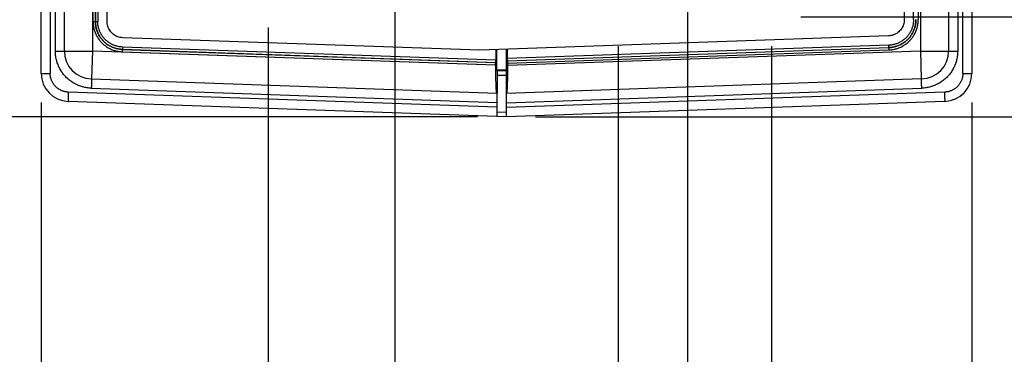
# Model space of a CAD drawing. Header units: inches. Extents: x 0 to 34, y 0 to 22.
# Tile 5 of 75: x 7.22 to 9.336, y 8.254 to 8.974. Entities that reach past the tile are written whole.
import ezdxf

# ---------------------------------------------------------------- set-up
doc = ezdxf.new("R2010")
doc.units = ezdxf.units.IN
doc.header["$LTSCALE"] = 1.87
doc.header["$MEASUREMENT"] = 0
doc.layers.get('0').update_dxf_attribs({"linetype": 'CONTINUOUS'})
doc.layers.add('DIMENSIONS', color=7, linetype='CONTINUOUS')
doc.styles.get("Standard").update_dxf_attribs({"font": 'txt', "width": 0.8})
doc.dimstyles.new('DIMSTYLE_1', dxfattribs={"dimtxt": 0.125, "dimasz": 0.18, "dimexe": 0.18, "dimexo": 0.0625, "dimgap": 0.09, "dimtad": 0, "dimtih": 1, "dimtoh": 1, "dimdec": 3, "dimzin": 4, "dimdsep": 46, "dimtxsty": 'STANDARD', "dimblk": '_FILLED', "dimblk1": '_FILLED', "dimblk2": '_FILLED', "dimcen": 0.09, "dimadec": 0, "dimazin": 0, "dimtp": 0.01, "dimtm": 0.01, "dimtfac": 1, "dimtdec": 3, "dimtofl": 0, "dimtmove": 0, "dimatfit": 3, "dimldrblk": '_FILLED', "dimfxl": 1, "dimtolj": 1, "dimtzin": 4, "dimarcsym": 0})

# ---------------------------------------------------------------- blocks, each defined once
blk = doc.blocks.new('_FILLED')
at = {"color": 0, "linetype": 'BYBLOCK'}
blk.add_solid([(0, 0), (-1, 0.174), (-1, -0.174)], dxfattribs=at)
blk = doc.blocks.new('*D8')
at = {"layer": 'DIMENSIONS', "color": 2, "linetype": 'CONTINUOUS'}
for p, q in [((6.5165, 9.145), (6.5165, 9.505)), ((7.5669, 9.145), (6.3915, 9.145)), ((8.204, 8.7654), (6.3915, 8.7654)), ((6.5165, 8.7654), (6.5165, 8.4054))]:
    blk.add_line(p, q, dxfattribs=at)
at = {"layer": 'DIMENSIONS', "color": 2, "linetype": 'CONTINUOUS', "xscale": 0.18, "yscale": 0.18, "zscale": 0.18}
for p, rotation in [((6.5165, 9.145), 270), ((6.5165, 8.7654), 90)]:
    blk.add_blockref('_FILLED', p, dxfattribs=dict(at, rotation=rotation))
at = {"layer": 'DIMENSIONS', "color": 2, "linetype": 'CONTINUOUS', "width": 0.8}
for s, p in [('.380', (5.954, 8.8927)), ('[', (6.479, 8.8927)), ('9.64', (6.579, 8.8927)), (']', (6.979, 8.8927))]:
    blk.add_text(s, height=0.125, dxfattribs=at).set_placement(p)
blk = doc.blocks.new('*D10')
at = {"layer": 'DIMENSIONS', "color": 2, "linetype": 'CONTINUOUS'}
for p, q in [((7.3457, 10.4054), (4.8915, 10.4054)), ((5.0165, 10.4054), (5.0165, 9.625)), ((5.0165, 8.7654), (5.0165, 9.375)), ((8.204, 8.7654), (4.8915, 8.7654))]:
    blk.add_line(p, q, dxfattribs=at)
at = {"layer": 'DIMENSIONS', "color": 2, "linetype": 'CONTINUOUS', "xscale": 0.18, "yscale": 0.18, "zscale": 0.18}
for p, rotation in [((5.0165, 10.4054), 90), ((5.0165, 8.7654), 270)]:
    blk.add_blockref('_FILLED', p, dxfattribs=dict(at, rotation=rotation))
at = {"layer": 'DIMENSIONS', "color": 2, "linetype": 'CONTINUOUS', "width": 0.8}
for s, p in [('1.640', (4.354, 9.4375)), ('[', (4.979, 9.4375)), ('41.66', (5.079, 9.4375)), (']', (5.579, 9.4375))]:
    blk.add_text(s, height=0.125, dxfattribs=at).set_placement(p)
blk = doc.blocks.new('*D12')
at = {"layer": 'DIMENSIONS', "color": 2, "linetype": 'CONTINUOUS'}
for p, q in [((10.0165, 8.9799), (10.0165, 9.3399)), ((8.8986, 8.9799), (10.1415, 8.9799)), ((8.329, 8.7654), (10.1415, 8.7654)), ((10.0165, 8.7654), (10.0165, 8.4086)), ((10.0165, 8.4086), (10.134, 8.4086))]:
    blk.add_line(p, q, dxfattribs=at)
at = {"layer": 'DIMENSIONS', "color": 2, "linetype": 'CONTINUOUS', "xscale": 0.18, "yscale": 0.18, "zscale": 0.18}
for p, rotation in [((10.0165, 8.9799), 270), ((10.0165, 8.7654), 90)]:
    blk.add_blockref('_FILLED', p, dxfattribs=dict(at, rotation=rotation))
at = {"layer": 'DIMENSIONS', "color": 2, "linetype": 'CONTINUOUS', "width": 0.8}
for s, p in [('.215', (10.1965, 8.3461)), ('[', (10.7215, 8.3461)), ('5.45', (10.8215, 8.3461)), (']', (11.2215, 8.3461))]:
    blk.add_text(s, height=0.125, dxfattribs=at).set_placement(p)
blk = doc.blocks.new('*D14')
at = {"layer": 'DIMENSIONS', "color": 2, "linetype": 'CONTINUOUS'}
for p, q in [((8.8431, 10.1904), (11.6415, 10.1904)), ((11.5165, 10.1904), (11.5165, 9.8713)), ((11.5165, 8.7654), (11.5165, 9.6213)), ((8.329, 8.7654), (11.6415, 8.7654))]:
    blk.add_line(p, q, dxfattribs=at)
at = {"layer": 'DIMENSIONS', "color": 2, "linetype": 'CONTINUOUS', "xscale": 0.18, "yscale": 0.18, "zscale": 0.18}
for p, rotation in [((11.5165, 10.1904), 90), ((11.5165, 8.7654), 270)]:
    blk.add_blockref('_FILLED', p, dxfattribs=dict(at, rotation=rotation))
at = {"layer": 'DIMENSIONS', "color": 2, "linetype": 'CONTINUOUS', "width": 0.8}
for s, p in [('[', (11.529, 9.6838)), (']', (12.029, 9.6838)), ('1.425', (10.904, 9.6838)), ('36.2', (11.629, 9.6838))]:
    blk.add_text(s, height=0.125, dxfattribs=at).set_placement(p)
blk = doc.blocks.new('*D15')
at = {"layer": 'DIMENSIONS', "color": 2, "linetype": 'CONTINUOUS'}
for p, q in [((7.7545, 8.9574), (7.7545, 6.3904)), ((7.2665, 8.7958), (7.2665, 6.3904)), ((7.2665, 6.5154), (7.1161, 6.5154)), ((7.7545, 6.5154), (8.1145, 6.5154))]:
    blk.add_line(p, q, dxfattribs=at)
at = {"layer": 'DIMENSIONS', "color": 2, "linetype": 'CONTINUOUS', "xscale": 0.18, "yscale": 0.18, "zscale": 0.18}
blk.add_blockref('_FILLED', (7.2665, 6.5154), dxfattribs=at)
at = {"layer": 'DIMENSIONS', "color": 2, "linetype": 'CONTINUOUS', "xscale": 0.18, "yscale": 0.18, "zscale": 0.18, "rotation": 180}
blk.add_blockref('_FILLED', (7.7545, 6.5154), dxfattribs=at)
at = {"layer": 'DIMENSIONS', "color": 2, "linetype": 'CONTINUOUS', "width": 0.8}
for s, p in [('[', (6.4536, 6.4529)), (']', (6.9536, 6.4529)), ('2X ', (5.6286, 6.4529)), ('.488', (5.9286, 6.4529)), ('12.4', (6.5536, 6.4529))]:
    blk.add_text(s, height=0.125, dxfattribs=at).set_placement(p)
blk = doc.blocks.new('*D16')
at = {"layer": 'DIMENSIONS', "color": 2, "linetype": 'CONTINUOUS'}
for p, q in [((8.0265, 10.3429), (8.0265, 7.1404)), ((7.2665, 8.7958), (7.2665, 7.1404)), ((7.2665, 7.2654), (6.9125, 7.2654)), ((8.0265, 7.2654), (8.3865, 7.2654))]:
    blk.add_line(p, q, dxfattribs=at)
at = {"layer": 'DIMENSIONS', "color": 2, "linetype": 'CONTINUOUS', "xscale": 0.18, "yscale": 0.18, "zscale": 0.18}
blk.add_blockref('_FILLED', (7.2665, 7.2654), dxfattribs=at)
at = {"layer": 'DIMENSIONS', "color": 2, "linetype": 'CONTINUOUS', "xscale": 0.18, "yscale": 0.18, "zscale": 0.18, "rotation": 180}
blk.add_blockref('_FILLED', (8.0265, 7.2654), dxfattribs=at)
at = {"layer": 'DIMENSIONS', "color": 2, "linetype": 'CONTINUOUS', "width": 0.8}
for s, p in [('.760', (5.725, 7.2029)), ('[', (6.25, 7.2029)), ('19.3', (6.35, 7.2029)), (']', (6.75, 7.2029))]:
    blk.add_text(s, height=0.125, dxfattribs=at).set_placement(p)
blk = doc.blocks.new('*D17')
at = {"layer": 'DIMENSIONS', "color": 2, "linetype": 'CONTINUOUS'}
for p, q in [((8.8361, 8.9174), (8.8361, 7.1404)), ((9.2665, 8.7958), (9.2665, 7.1404)), ((8.8361, 7.2654), (8.4761, 7.2654)), ((9.2665, 7.2654), (9.5916, 7.2654))]:
    blk.add_line(p, q, dxfattribs=at)
at = {"layer": 'DIMENSIONS', "color": 2, "linetype": 'CONTINUOUS', "xscale": 0.18, "yscale": 0.18, "zscale": 0.18}
blk.add_blockref('_FILLED', (8.8361, 7.2654), dxfattribs=at)
at = {"layer": 'DIMENSIONS', "color": 2, "linetype": 'CONTINUOUS', "xscale": 0.18, "yscale": 0.18, "zscale": 0.18, "rotation": 180}
blk.add_blockref('_FILLED', (9.2665, 7.2654), dxfattribs=at)
at = {"layer": 'DIMENSIONS', "color": 2, "linetype": 'CONTINUOUS', "width": 0.8}
for s, p in [('.430', (9.6541, 7.2029)), ('[', (10.1791, 7.2029)), ('10.93', (10.2791, 7.2029)), (']', (10.7791, 7.2029))]:
    blk.add_text(s, height=0.125, dxfattribs=at).set_placement(p)
blk = doc.blocks.new('*D18')
at = {"layer": 'DIMENSIONS', "color": 2, "linetype": 'CONTINUOUS'}
for p, q in [((8.5061, 8.9174), (8.5061, 7.8904)), ((8.8361, 8.9174), (8.8361, 7.8904)), ((8.5061, 8.0154), (8.1461, 8.0154)), ((8.8361, 8.0154), (9.349, 8.0154))]:
    blk.add_line(p, q, dxfattribs=at)
at = {"layer": 'DIMENSIONS', "color": 2, "linetype": 'CONTINUOUS', "xscale": 0.18, "yscale": 0.18, "zscale": 0.18}
blk.add_blockref('_FILLED', (8.5061, 8.0154), dxfattribs=at)
at = {"layer": 'DIMENSIONS', "color": 2, "linetype": 'CONTINUOUS', "xscale": 0.18, "yscale": 0.18, "zscale": 0.18, "rotation": 180}
blk.add_blockref('_FILLED', (8.8361, 8.0154), dxfattribs=at)
at = {"layer": 'DIMENSIONS', "color": 2, "linetype": 'CONTINUOUS', "width": 0.8}
for s, p in [('[', (9.9365, 7.9529)), (']', (10.4365, 7.9529)), ('.330', (9.4115, 7.9529)), ('8.38', (10.0365, 7.9529))]:
    blk.add_text(s, height=0.125, dxfattribs=at).set_placement(p)
blk = doc.blocks.new('*D19')
at = {"layer": 'DIMENSIONS', "color": 2, "linetype": 'CONTINUOUS'}
for p, q in [((8.6555, 10.0028), (8.6555, 6.3904)), ((9.2665, 8.7958), (9.2665, 6.3904)), ((8.6555, 6.5154), (8.2955, 6.5154)), ((9.2665, 6.5154), (9.8365, 6.5154))]:
    blk.add_line(p, q, dxfattribs=at)
at = {"layer": 'DIMENSIONS', "color": 2, "linetype": 'CONTINUOUS', "xscale": 0.18, "yscale": 0.18, "zscale": 0.18}
blk.add_blockref('_FILLED', (8.6555, 6.5154), dxfattribs=at)
at = {"layer": 'DIMENSIONS', "color": 2, "linetype": 'CONTINUOUS', "xscale": 0.18, "yscale": 0.18, "zscale": 0.18, "rotation": 180}
blk.add_blockref('_FILLED', (9.2665, 6.5154), dxfattribs=at)
at = {"layer": 'DIMENSIONS', "color": 2, "linetype": 'CONTINUOUS', "width": 0.8}
for s, p in [('[', (10.424, 6.4529)), (']', (11.024, 6.4529)), ('.611', (9.899, 6.4529)), ('15.52', (10.524, 6.4529))]:
    blk.add_text(s, height=0.125, dxfattribs=at).set_placement(p)

msp = doc.modelspace()

# ---------------------------------------------------------------- linework, layer by layer
at = {"color": 7, "linetype": 'CONTINUOUS'}
for p, q in [((7.2665, 8.8583), (7.2665, 13.6571)), ((7.286, 13.6571), (7.286, 8.8583)), ((9.247, 8.8583), (9.247, 13.6561)), ((9.2665, 13.6561), (9.2665, 8.8583)), ((7.3165, 8.9065), (7.3165, 13.6097)), ((7.3765, 13.6097), (7.3765, 8.9065)), ((9.1565, 8.9065), (9.1565, 13.6087)), ((7.378, 8.97), (7.378, 13.5457)), ((7.383, 13.5456), (7.383, 8.9701)), ((7.3832, 8.9701), (7.3832, 13.5456)), ((7.3882, 13.5455), (7.3882, 8.9702)), ((9.1211, 13.5424), (9.1211, 8.9741)), ((9.1411, 8.9741), (9.1411, 13.5424)), ((9.1513, 13.5424), (9.1513, 8.9741)), ((9.2165, 13.4378), (9.2165, 8.9065)), ((7.4082, 8.9702), (7.4082, 10.4054)), ((7.297, 8.9065), (7.297, 9.2254)), ((9.236, 9.1779), (9.236, 8.9065)), ((7.378, 8.97), (7.383, 8.97)), ((7.3832, 8.9702), (7.3882, 8.9702)), ((8.209, 8.9084), (7.4419, 8.9352)), ((9.0873, 8.9391), (8.209, 8.9084)), ((7.4409, 8.9101), (7.4407, 8.9051)), ((7.4409, 8.9101), (7.4411, 8.9103)), ((7.4409, 8.9101), (8.243, 8.882)), ((7.4412, 8.9152), (7.4411, 8.9103)), ((7.4411, 8.9103), (8.2432, 8.8822)), ((8.2433, 8.8872), (7.4412, 8.9152)), ((8.2433, 8.9096), (8.2433, 8.8872)), ((8.2451, 8.9097), (8.2451, 8.8657)), ((8.2666, 8.8568), (8.2666, 8.9104)), ((9.088, 8.9191), (8.2681, 8.8905)), ((8.2681, 8.9105), (8.2681, 8.8905)), ((8.2684, 8.8855), (9.0884, 8.9141)), ((8.2686, 8.8805), (9.0885, 8.9091)), ((9.0882, 8.9141), (9.088, 8.9191)), ((9.0886, 8.9091), (9.0884, 8.9141)), ((7.297, 8.9065), (7.3765, 8.9065)), ((7.3765, 8.9065), (7.3744, 8.8466)), ((8.2428, 8.8763), (7.3765, 8.9065)), ((7.4407, 8.9051), (8.2428, 8.8771)), ((9.1565, 8.9065), (8.2686, 8.8755)), ((9.1565, 8.9065), (9.236, 8.9065)), ((9.1586, 8.8466), (9.1565, 8.9065)), ((8.2428, 8.8771), (8.2428, 8.8763)), ((8.2432, 8.8822), (8.243, 8.882)), ((8.2666, 8.8661), (8.2451, 8.8657)), ((8.2682, 8.8855), (8.2684, 8.8855)), ((8.2686, 8.8805), (8.2686, 8.8755)), ((7.2665, 8.8583), (7.286, 8.8583)), ((7.3744, 8.8466), (8.2465, 8.8161)), ((8.2465, 8.8644), (8.2666, 8.8647)), ((8.2465, 8.8544), (8.2665, 8.8544)), ((8.2665, 8.7654), (8.2665, 8.8647)), ((9.1586, 8.8466), (8.2665, 8.8154)), ((9.247, 8.8583), (9.2665, 8.8583)), ((7.3742, 8.8266), (8.2465, 8.7961)), ((8.2665, 8.7954), (9.1588, 8.8266)), ((8.2465, 8.7861), (7.3246, 8.8183)), ((8.2465, 8.7661), (8.2465, 8.8161)), ((9.2084, 8.8183), (8.2665, 8.7854)), ((8.2665, 8.7654), (7.3244, 8.7983)), ((9.2086, 8.7983), (8.2665, 8.7654)), ((8.2665, 8.7749), (8.2465, 8.7742))]:
    msp.add_line(p, q, dxfattribs=at)
for centre, radius, start, end in [((7.3765, 8.9065), 0.06, 180, 267.9975), ((9.1565, 8.9065), 0.06, 272, 359.9975), ((7.3265, 8.8583), 0.06, 180, 268), ((8.2715, 8.8556), 0.005, 166.1103, 180), ((9.2065, 8.8583), 0.06, 272, 360)]:
    msp.add_arc(centre, radius, start, end, dxfattribs=at)
for points, knots in [([(9.1211, 8.9741), (9.1211, 8.9705), (9.12, 8.9633), (9.1152, 8.9536), (9.1076, 8.9458), (9.0981, 8.9406), (9.0909, 8.9392), (9.0873, 8.9391)], [0, 0, 0, 0, 0.199585, 0.399412, 0.599306, 0.79931, 1, 1, 1, 1]), ([(9.1411, 8.9741), (9.1411, 8.9729), (9.1411, 8.9706), (9.1407, 8.9672), (9.1402, 8.9637), (9.1394, 8.9603), (9.1384, 8.9569), (9.1372, 8.9535), (9.1358, 8.9503), (9.1341, 8.9472), (9.1323, 8.9441), (9.1303, 8.9412), (9.1281, 8.9385), (9.1257, 8.9358), (9.1232, 8.9334), (9.1205, 8.9311), (9.1177, 8.929), (9.1147, 8.9271), (9.1116, 8.9253), (9.1084, 8.9238), (9.1052, 8.9224), (9.1018, 8.9213), (9.0984, 8.9204), (9.0949, 8.9197), (9.0915, 8.9193), (9.0892, 8.9192), (9.088, 8.9191)], [0, 0, 0, 0, 0.040694, 0.081872, 0.123381, 0.165124, 0.207003, 0.24893, 0.290842, 0.332689, 0.374484, 0.416272, 0.45807, 0.499858, 0.541621, 0.583371, 0.625127, 0.666922, 0.708793, 0.750739, 0.792686, 0.83455, 0.876266, 0.917776, 0.959025, 1, 1, 1, 1]), ([(9.0884, 8.9141), (9.0896, 8.9142), (9.0921, 8.9143), (9.0958, 8.9148), (9.0996, 8.9156), (9.1033, 8.9166), (9.107, 8.9178), (9.1105, 8.9192), (9.114, 8.9209), (9.1173, 8.9228), (9.1206, 8.9249), (9.1236, 8.9272), (9.1266, 8.9297), (9.1293, 8.9324), (9.1319, 8.9352), (9.1343, 8.9382), (9.1365, 8.9414), (9.1385, 8.9447), (9.1403, 8.9481), (9.1418, 8.9516), (9.1431, 8.9552), (9.1442, 8.9589), (9.1451, 8.9626), (9.1457, 8.9664), (9.1461, 8.9702), (9.1461, 8.9728), (9.1461, 8.9741)], [0, 0, 0, 0, 0.039787, 0.081533, 0.123283, 0.165034, 0.206787, 0.24854, 0.290294, 0.332047, 0.3738, 0.415553, 0.457308, 0.499062, 0.540817, 0.582571, 0.624324, 0.666074, 0.707822, 0.749567, 0.79131, 0.833051, 0.87479, 0.916528, 0.958265, 1, 1, 1, 1]), ([(9.1463, 8.9741), (9.1463, 8.9728), (9.1462, 8.9703), (9.1459, 8.9664), (9.1453, 8.9627), (9.1444, 8.9589), (9.1433, 8.9552), (9.142, 8.9516), (9.1405, 8.9481), (9.1387, 8.9447), (9.1367, 8.9414), (9.1345, 8.9383), (9.1321, 8.9353), (9.1295, 8.9324), (9.1268, 8.9297), (9.1239, 8.9272), (9.1208, 8.9249), (9.1176, 8.9228), (9.1142, 8.9209), (9.1107, 8.9192), (9.1072, 8.9178), (9.1035, 8.9166), (9.0998, 8.9156), (9.096, 8.9148), (9.0922, 8.9143), (9.0897, 8.9142), (9.0884, 8.9141)], [0, 0, 0, 0, 0.041567, 0.083118, 0.12466, 0.166214, 0.207802, 0.249433, 0.291084, 0.332731, 0.374376, 0.416031, 0.457696, 0.499362, 0.541026, 0.582703, 0.624411, 0.666149, 0.707901, 0.749651, 0.791392, 0.833119, 0.874836, 0.916553, 0.958278, 1, 1, 1, 1]), ([(9.0885, 8.9091), (9.0898, 8.9092), (9.0925, 8.9093), (9.0964, 8.9098), (9.1003, 8.9106), (9.1042, 8.9115), (9.108, 8.9128), (9.1117, 8.9142), (9.1154, 8.9159), (9.1189, 8.9178), (9.1224, 8.92), (9.1256, 8.9223), (9.1287, 8.9248), (9.1317, 8.9275), (9.1345, 8.9304), (9.1371, 8.9334), (9.1395, 8.9366), (9.1417, 8.94), (9.1437, 8.9435), (9.1455, 8.9471), (9.147, 8.9508), (9.1484, 8.9546), (9.1495, 8.9585), (9.1503, 8.9624), (9.1509, 8.9663), (9.1513, 8.9702), (9.1513, 8.9728), (9.1513, 8.9741)], [0, 0, 0, 0, 0.039192, 0.078724, 0.118566, 0.158643, 0.198878, 0.239195, 0.279531, 0.319823, 0.360044, 0.400205, 0.440321, 0.480415, 0.520516, 0.560634, 0.600763, 0.640906, 0.681103, 0.721397, 0.761759, 0.802086, 0.842277, 0.882249, 0.921925, 0.961223, 1, 1, 1, 1]), ([(7.378, 8.97), (7.378, 8.9687), (7.3781, 8.9661), (7.3784, 8.9622), (7.379, 8.9583), (7.3799, 8.9544), (7.3809, 8.9505), (7.3823, 8.9467), (7.3838, 8.943), (7.3856, 8.9394), (7.3876, 8.9359), (7.3898, 8.9326), (7.3922, 8.9294), (7.3948, 8.9263), (7.3976, 8.9234), (7.4005, 8.9207), (7.4037, 8.9182), (7.4069, 8.9159), (7.4103, 8.9138), (7.4139, 8.9119), (7.4175, 8.9102), (7.4213, 8.9087), (7.4251, 8.9075), (7.429, 8.9065), (7.4329, 8.9058), (7.4368, 8.9053), (7.4394, 8.9051), (7.4407, 8.9051)], [0, 0, 0, 0, 0.039031, 0.078436, 0.118149, 0.158109, 0.19826, 0.238538, 0.278858, 0.31913, 0.359324, 0.399466, 0.439583, 0.479682, 0.519766, 0.55985, 0.599958, 0.64011, 0.680319, 0.720597, 0.760918, 0.801221, 0.841443, 0.881508, 0.921339, 0.960862, 1, 1, 1, 1]), ([(7.383, 8.9701), (7.383, 8.9701), (7.3831, 8.97), (7.3831, 8.9702), (7.3832, 8.9701), (7.3832, 8.9701)], [0, 0, 0, 0, 0.292119, 0.677413, 1, 1, 1, 1]), ([(7.4409, 8.9101), (7.4396, 8.9101), (7.437, 8.9103), (7.4332, 8.9108), (7.4294, 8.9115), (7.4257, 8.9125), (7.4221, 8.9137), (7.4185, 8.9152), (7.4151, 8.9169), (7.4117, 8.9188), (7.4085, 8.9209), (7.4054, 8.9232), (7.4025, 8.9257), (7.3998, 8.9283), (7.3972, 8.9312), (7.3948, 8.9342), (7.3926, 8.9373), (7.3906, 8.9406), (7.3889, 8.944), (7.3873, 8.9475), (7.386, 8.9512), (7.3849, 8.9548), (7.3841, 8.9586), (7.3834, 8.9624), (7.3831, 8.9662), (7.383, 8.9687), (7.383, 8.97)], [0, 0, 0, 0, 0.041734, 0.083453, 0.125159, 0.166863, 0.208572, 0.250291, 0.292015, 0.333739, 0.37545, 0.41713, 0.458779, 0.500417, 0.542062, 0.583712, 0.625358, 0.667001, 0.708652, 0.750316, 0.791969, 0.833585, 0.875174, 0.916764, 0.958372, 1, 1, 1, 1]), ([(7.3832, 8.9702), (7.3832, 8.9689), (7.3833, 8.9663), (7.3836, 8.9625), (7.3842, 8.9587), (7.3851, 8.955), (7.3862, 8.9513), (7.3875, 8.9477), (7.3891, 8.9442), (7.3908, 8.9408), (7.3928, 8.9375), (7.395, 8.9343), (7.3974, 8.9313), (7.4, 8.9285), (7.4027, 8.9258), (7.4057, 8.9233), (7.4087, 8.921), (7.4119, 8.9189), (7.4153, 8.917), (7.4187, 8.9154), (7.4223, 8.9139), (7.4259, 8.9127), (7.4296, 8.9117), (7.4334, 8.911), (7.4372, 8.9105), (7.4398, 8.9103), (7.4411, 8.9103)], [0, 0, 0, 0, 0.041666, 0.083332, 0.124999, 0.166666, 0.208333, 0.250001, 0.291669, 0.333337, 0.375004, 0.416671, 0.458336, 0.500001, 0.541665, 0.583331, 0.624997, 0.666664, 0.708332, 0.75, 0.791668, 0.833335, 0.875002, 0.916668, 0.958334, 1, 1, 1, 1]), ([(7.4412, 8.9152), (7.4401, 8.9153), (7.4378, 8.9154), (7.4343, 8.9159), (7.4309, 8.9166), (7.4275, 8.9175), (7.4241, 8.9186), (7.4208, 8.9199), (7.4177, 8.9214), (7.4146, 8.9232), (7.4116, 8.9251), (7.4088, 8.9272), (7.4061, 8.9295), (7.4036, 8.932), (7.4012, 8.9346), (7.399, 8.9373), (7.397, 8.9402), (7.3952, 8.9433), (7.3935, 8.9464), (7.3921, 8.9496), (7.3909, 8.953), (7.3899, 8.9564), (7.3891, 8.9598), (7.3886, 8.9633), (7.3882, 8.9667), (7.3882, 8.969), (7.3882, 8.9702)], [0, 0, 0, 0, 0.040827, 0.082029, 0.123531, 0.165261, 0.207141, 0.249097, 0.291051, 0.332935, 0.374747, 0.416517, 0.458266, 0.500004, 0.541739, 0.583484, 0.625252, 0.667067, 0.708955, 0.750913, 0.792871, 0.834749, 0.876474, 0.917972, 0.95917, 1, 1, 1, 1]), ([(7.4419, 8.9352), (7.4384, 8.9354), (7.4312, 8.9367), (7.4217, 8.9419), (7.4141, 8.9497), (7.4093, 8.9594), (7.4082, 8.9667), (7.4082, 8.9702)], [0, 0, 0, 0, 0.20065, 0.400527, 0.600342, 0.800249, 1, 1, 1, 1]), ([(7.3742, 8.8266), (7.3727, 8.8266), (7.3695, 8.8268), (7.3648, 8.8274), (7.3602, 8.8283), (7.3556, 8.8294), (7.3511, 8.8308), (7.3466, 8.8325), (7.3423, 8.8344), (7.3381, 8.8366), (7.334, 8.839), (7.3301, 8.8417), (7.3264, 8.8446), (7.3228, 8.8476), (7.3194, 8.851), (7.3162, 8.8545), (7.3133, 8.8581), (7.3105, 8.862), (7.308, 8.866), (7.3057, 8.8701), (7.3037, 8.8744), (7.3019, 8.8788), (7.3004, 8.8833), (7.2992, 8.8879), (7.2982, 8.8925), (7.2975, 8.8972), (7.2971, 8.9019), (7.297, 8.905), (7.297, 8.9065)], [0, 0, 0, 0, 0.038439, 0.076872, 0.115326, 0.153798, 0.192282, 0.230776, 0.269284, 0.307813, 0.346354, 0.384875, 0.423347, 0.461788, 0.50025, 0.538767, 0.577308, 0.615827, 0.65431, 0.692778, 0.731255, 0.769752, 0.808276, 0.846815, 0.885318, 0.923726, 0.961984, 1, 1, 1, 1]), ([(8.2432, 8.8822), (8.2433, 8.8824), (8.2432, 8.8834), (8.2434, 8.8849), (8.2433, 8.8864), (8.2433, 8.8872)], [0, 0, 0, 0, 0.131705, 0.497995, 1, 1, 1, 1]), ([(8.2681, 8.8905), (8.2681, 8.8895), (8.268, 8.8878), (8.2683, 8.8866), (8.2681, 8.8855), (8.2682, 8.8855)], [0, 0, 0, 0, 0.564091, 0.907351, 1, 1, 1, 1]), ([(9.236, 8.9065), (9.236, 8.905), (9.2359, 8.9018), (9.2355, 8.8971), (9.2348, 8.8925), (9.2338, 8.8878), (9.2326, 8.8833), (9.231, 8.8788), (9.2293, 8.8744), (9.2272, 8.8701), (9.225, 8.866), (9.2225, 8.862), (9.2197, 8.8581), (9.2167, 8.8544), (9.2135, 8.8509), (9.2102, 8.8476), (9.2066, 8.8445), (9.2028, 8.8416), (9.1989, 8.839), (9.1948, 8.8366), (9.1906, 8.8344), (9.1863, 8.8325), (9.1819, 8.8308), (9.1774, 8.8294), (9.1728, 8.8283), (9.1681, 8.8274), (9.1635, 8.8268), (9.1603, 8.8266), (9.1588, 8.8266)], [0, 0, 0, 0, 0.038141, 0.076495, 0.114969, 0.153512, 0.192068, 0.230591, 0.269082, 0.307563, 0.346049, 0.384547, 0.423059, 0.461577, 0.500079, 0.53855, 0.577013, 0.615497, 0.65401, 0.692536, 0.731057, 0.769564, 0.808052, 0.846518, 0.884953, 0.923347, 0.961691, 1, 1, 1, 1]), ([(8.2428, 8.8771), (8.2428, 8.878), (8.2427, 8.8795), (8.243, 8.8811), (8.2428, 8.8819), (8.243, 8.882)], [0, 0, 0, 0, 0.549452, 0.892103, 1, 1, 1, 1]), ([(8.2428, 8.8763), (8.2428, 8.875), (8.2428, 8.8725), (8.2428, 8.8688), (8.2428, 8.8651), (8.2429, 8.8614), (8.2429, 8.8578), (8.243, 8.8542), (8.243, 8.8508), (8.2431, 8.8474), (8.2431, 8.8442), (8.2432, 8.841), (8.2433, 8.8381), (8.2434, 8.8352), (8.2435, 8.8326), (8.2436, 8.8301), (8.2437, 8.8277), (8.2438, 8.8256), (8.2439, 8.8237), (8.244, 8.822), (8.2441, 8.8205), (8.2442, 8.8192), (8.2444, 8.8181), (8.2445, 8.8173), (8.2446, 8.8167), (8.2447, 8.8164), (8.2448, 8.8162), (8.2449, 8.8162)], [0, 0, 0, 0, 0.061988, 0.12405, 0.185802, 0.247015, 0.307272, 0.366297, 0.423891, 0.479769, 0.533814, 0.585731, 0.635338, 0.682462, 0.726854, 0.768416, 0.806928, 0.84226, 0.874284, 0.902833, 0.927853, 0.94922, 0.966868, 0.980731, 0.990765, 0.997048, 1, 1, 1, 1]), ([(8.2451, 8.8657), (8.2452, 8.8656), (8.2455, 8.8653), (8.246, 8.8648), (8.2463, 8.8645), (8.2465, 8.8644)], [0, 0, 0, 0, 0.334716, 0.668597, 1, 1, 1, 1]), ([(8.2686, 8.8755), (8.2686, 8.8743), (8.2686, 8.8718), (8.2686, 8.8681), (8.2685, 8.8644), (8.2685, 8.8607), (8.2685, 8.8571), (8.2684, 8.8535), (8.2684, 8.85), (8.2683, 8.8467), (8.2683, 8.8434), (8.2682, 8.8403), (8.2681, 8.8373), (8.268, 8.8345), (8.2679, 8.8318), (8.2678, 8.8293), (8.2677, 8.827), (8.2676, 8.8249), (8.2675, 8.823), (8.2674, 8.8212), (8.2673, 8.8197), (8.2671, 8.8185), (8.267, 8.8174), (8.2669, 8.8166), (8.2668, 8.816), (8.2667, 8.8156), (8.2666, 8.8154), (8.2665, 8.8154)], [0, 0, 0, 0, 0.061835, 0.123815, 0.185529, 0.246734, 0.306997, 0.36602, 0.423611, 0.479486, 0.53353, 0.585452, 0.635063, 0.682193, 0.726594, 0.768167, 0.806692, 0.84204, 0.874081, 0.90265, 0.927692, 0.949083, 0.966761, 0.980651, 0.990711, 0.997024, 1, 1, 1, 1]), ([(8.2684, 8.8855), (8.2686, 8.8855), (8.2684, 8.8842), (8.2687, 8.883), (8.2686, 8.8814), (8.2686, 8.8805)], [0, 0, 0, 0, 0.115919, 0.485116, 1, 1, 1, 1]), ([(7.3246, 8.8183), (7.3237, 8.8183), (7.3218, 8.8185), (7.319, 8.8189), (7.3163, 8.8194), (7.3136, 8.8202), (7.311, 8.8212), (7.3084, 8.8223), (7.306, 8.8236), (7.3036, 8.8251), (7.3013, 8.8267), (7.2992, 8.8285), (7.2972, 8.8305), (7.2953, 8.8325), (7.2936, 8.8347), (7.292, 8.8371), (7.2906, 8.8395), (7.2894, 8.842), (7.2884, 8.8446), (7.2875, 8.8473), (7.2868, 8.85), (7.2863, 8.8527), (7.286, 8.8555), (7.286, 8.8574), (7.286, 8.8583)], [0, 0, 0, 0, 0.045064, 0.090417, 0.135953, 0.181531, 0.227016, 0.272412, 0.317832, 0.363327, 0.40885, 0.454361, 0.499846, 0.545309, 0.590797, 0.63635, 0.681906, 0.727369, 0.772769, 0.818229, 0.863779, 0.909326, 0.954773, 1, 1, 1, 1]), ([(7.3744, 8.8466), (7.3744, 8.8466), (7.3745, 8.8464), (7.3745, 8.8463), (7.3745, 8.8459), (7.3745, 8.8454), (7.3746, 8.8448), (7.3746, 8.8441), (7.3746, 8.8433), (7.3746, 8.8423), (7.3746, 8.8413), (7.3746, 8.8401), (7.3745, 8.8388), (7.3745, 8.8375), (7.3745, 8.8361), (7.3745, 8.8346), (7.3744, 8.8331), (7.3744, 8.8315), (7.3743, 8.8299), (7.3743, 8.8282), (7.3742, 8.8271), (7.3742, 8.8266)], [0, 0, 0, 0, 0.004034, 0.014463, 0.031526, 0.055159, 0.085218, 0.121512, 0.163795, 0.211779, 0.265139, 0.323515, 0.386512, 0.453697, 0.524611, 0.598771, 0.675669, 0.754786, 0.835588, 0.91751, 1, 1, 1, 1]), ([(8.2465, 8.8644), (8.2465, 8.8591), (8.2465, 8.8485), (8.2465, 8.8324), (8.2465, 8.8216), (8.2465, 8.8161)], [0, 0, 0, 0, 0.326666, 0.660016, 1, 1, 1, 1]), ([(9.1588, 8.8266), (9.1587, 8.8271), (9.1587, 8.8282), (9.1587, 8.8299), (9.1586, 8.8315), (9.1586, 8.8331), (9.1585, 8.8346), (9.1585, 8.8361), (9.1585, 8.8375), (9.1584, 8.8388), (9.1584, 8.8401), (9.1584, 8.8413), (9.1584, 8.8423), (9.1584, 8.8433), (9.1584, 8.8441), (9.1584, 8.8448), (9.1585, 8.8454), (9.1585, 8.8459), (9.1585, 8.8463), (9.1585, 8.8464), (9.1586, 8.8466), (9.1586, 8.8466)], [0, 0, 0, 0, 0.082495, 0.164421, 0.245224, 0.324344, 0.401246, 0.475409, 0.546324, 0.613506, 0.676497, 0.734871, 0.788232, 0.836216, 0.878496, 0.914787, 0.944843, 0.968475, 0.985538, 0.995966, 1, 1, 1, 1]), ([(9.247, 8.8583), (9.247, 8.8574), (9.247, 8.8555), (9.2467, 8.8527), (9.2462, 8.85), (9.2455, 8.8473), (9.2446, 8.8446), (9.2436, 8.842), (9.2424, 8.8395), (9.241, 8.8371), (9.2394, 8.8347), (9.2377, 8.8325), (9.2358, 8.8305), (9.2338, 8.8285), (9.2317, 8.8267), (9.2294, 8.8251), (9.227, 8.8236), (9.2245, 8.8223), (9.222, 8.8212), (9.2194, 8.8202), (9.2167, 8.8194), (9.2139, 8.8189), (9.2112, 8.8185), (9.2093, 8.8183), (9.2084, 8.8183)], [0, 0, 0, 0, 0.045166, 0.090619, 0.136191, 0.181764, 0.227229, 0.272618, 0.318073, 0.363634, 0.409194, 0.454683, 0.500139, 0.545609, 0.591112, 0.636646, 0.682156, 0.727573, 0.772949, 0.818419, 0.863997, 0.909547, 0.954926, 1, 1, 1, 1]), ([(7.3246, 8.8183), (7.3246, 8.8178), (7.3245, 8.8167), (7.3245, 8.815), (7.3244, 8.8134), (7.3244, 8.8118), (7.3243, 8.8103), (7.3243, 8.8088), (7.3243, 8.8074), (7.3243, 8.8061), (7.3242, 8.8048), (7.3242, 8.8036), (7.3242, 8.8026), (7.3242, 8.8016), (7.3242, 8.8008), (7.3242, 8.8001), (7.3243, 8.7994), (7.3243, 8.799), (7.3243, 8.7986), (7.3243, 8.7985), (7.3244, 8.7983), (7.3244, 8.7983)], [0, 0, 0, 0, 0.082473, 0.164387, 0.245181, 0.324301, 0.401204, 0.475365, 0.546278, 0.61346, 0.676454, 0.734833, 0.788198, 0.836185, 0.878469, 0.914764, 0.94483, 0.968468, 0.985534, 0.995964, 1, 1, 1, 1]), ([(9.2086, 8.7983), (9.2086, 8.7983), (9.2086, 8.7985), (9.2087, 8.7986), (9.2087, 8.799), (9.2087, 8.7994), (9.2087, 8.8001), (9.2088, 8.8008), (9.2088, 8.8016), (9.2088, 8.8026), (9.2088, 8.8036), (9.2087, 8.8048), (9.2087, 8.8061), (9.2087, 8.8074), (9.2087, 8.8088), (9.2086, 8.8103), (9.2086, 8.8118), (9.2086, 8.8134), (9.2085, 8.815), (9.2085, 8.8167), (9.2084, 8.8178), (9.2084, 8.8183)], [0, 0, 0, 0, 0.004036, 0.014465, 0.03153, 0.055167, 0.085231, 0.121526, 0.163808, 0.211791, 0.265151, 0.323527, 0.386522, 0.453703, 0.524613, 0.598769, 0.675669, 0.754787, 0.835585, 0.917509, 1, 1, 1, 1])]:
    msp.add_open_spline(points, degree=3, knots=knots, dxfattribs=at)

# ---------------------------------------------------------------- dimensions: what is measured, and where the dimension line sits
at = {"layer": 'DIMENSIONS', "color": 2, "linetype": 'CONTINUOUS'}
for base, p1, p2, angle, picture, middle in [((5.0165, 8.7654), (7.3457, 10.4054), (8.204, 8.7654), 270, '*D10', (5.0165, 9.5)), ((11.5165, 8.7654), (8.8431, 10.1904), (8.329, 8.7654), 270, '*D14', (11.5165, 9.7463)), ((8.6555, 6.5154), (9.2665, 8.7958), (8.6555, 10.0028), 180, '*D19', (10.5115, 6.5154)), ((6.5165, 8.7654), (7.5669, 9.145), (8.204, 8.7654), 270, '*D8', (6.5165, 8.9552)), ((10.0164930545, 8.7654230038), (8.8986407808, 8.9799230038), (8.3289930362, 8.7654230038), 270, '*D12', (10.7589930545, 8.4086041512)), ((8.5061, 8.0154), (8.8361, 8.9174), (8.5061, 8.9174), 180, '*D18', (9.974, 8.0154)), ((8.8361, 7.2654), (9.2665, 8.7958), (8.8361, 8.9174), 180, '*D17', (10.2666, 7.2654))]:
    dim = msp.add_linear_dim(base=base, p1=p1, p2=p2, angle=angle, dimstyle='DIMSTYLE_1', dxfattribs=at)
    dim.commit()
    dim.dimension.update_dxf_attribs({"geometry": picture, "text_midpoint": middle, "dimtype": 160})
dim = msp.add_linear_dim(base=(8.0265, 7.2654), p1=(7.2665, 8.7958), p2=(8.0265, 10.3429), dimstyle='DIMSTYLE_1', dxfattribs=at)
dim.commit()
dim.dimension.update_dxf_attribs({"geometry": '*D16', "text_midpoint": (6.2875, 7.2654), "dimtype": 160})
dim = msp.add_linear_dim(base=(7.7545, 6.5154), p1=(7.2665, 8.7958), p2=(7.7545, 8.9574), text='2X <>', dimstyle='DIMSTYLE_1', dxfattribs=at)
dim.commit()
dim.dimension.update_dxf_attribs({"geometry": '*D15', "text_midpoint": (6.3411, 6.5154), "dimtype": 160})

doc.saveas('drawing.dxf')
